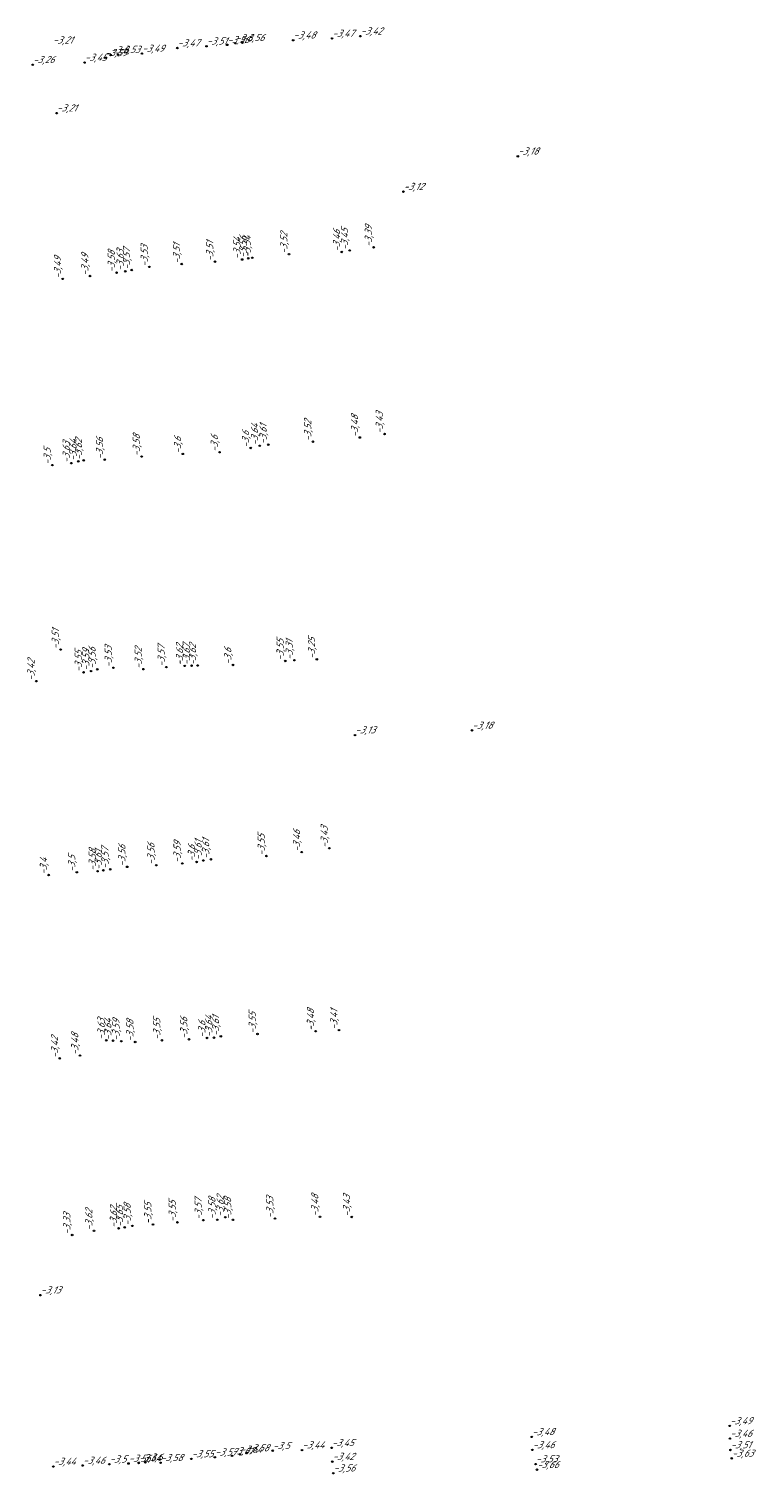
# Model space of a CAD drawing. Header units: metres. Extents: x 162343 to 162665, y 502576 to 502928.
# Tile 29 of 33: x 162568 to 162604, y 502756 to 502829. Entities that reach past the tile are written whole.
import ezdxf

# ---------------------------------------------------------------- set-up
doc = ezdxf.new("R2010")
doc.units = ezdxf.units.M
doc.header["$LTSCALE"] = 0.001
doc.layers.add('B-WE-OG-HOOGTEPUNT-T18', color=7, linetype='Continuous', lineweight=0)
doc.styles.add('Style-Arial', font='arial.ttf')

# ---------------------------------------------------------------- blocks, each defined once
blk = doc.blocks.new('hm_11')
at = {"color": 0, "linetype": 'ByBlock', "lineweight": -2}
blk.add_circle((0, 0), 0.0375, dxfattribs=at)

msp = doc.modelspace()

# ---------------------------------------------------------------- block references
at = {"layer": 'B-WE-OG-HOOGTEPUNT-T18'}
for p in [(162577.666573, 502828.030938), (162578.072238, 502828.111974), (162578.434464, 502828.136805), (162580.992064, 502828.261085), (162582.95573, 502828.351684), (162584.37862, 502828.465807), (162571.514888, 502827.374612), (162571.794579, 502827.517106), (162572.171395, 502827.537839), (162573.371808, 502827.591803), (162575.15857, 502827.867857), (162576.627036, 502827.961069), (162567.872274, 502827.025725), (162570.482904, 502827.138473), (162569.073573, 502824.586547), (162592.313051, 502822.413478), (162586.549728, 502820.630077), (162584.110754, 502793.24153), (162590.006404, 502793.479374), (162568.259802, 502765.012655), (162602.989836, 502758.423765), (162582.929925, 502757.318893), (162593.016524, 502757.871303), (162602.996155, 502757.784743), (162573.205886, 502756.555814), (162573.545662, 502756.588815), (162574.310325, 502756.565735), (162575.864597, 502756.762505), (162577.045813, 502756.846482), (162577.90809, 502756.911804), (162578.316382, 502756.989788), (162578.653753, 502757.057078), (162579.962925, 502757.174108), (162581.44011, 502757.205019), (162582.964284, 502756.624824), (162593.043939, 502757.215222), (162603.024307, 502757.213009), (162603.091605, 502756.788861), (162568.909638, 502756.375472), (162570.39196, 502756.427808), (162571.731456, 502756.491865), (162572.695882, 502756.529079), (162583.013375, 502756.038889), (162593.207507, 502756.497507), (162593.274859, 502756.217827)]:
    msp.add_blockref('hm_11', p, dxfattribs=at)
at = {"layer": 'B-WE-OG-HOOGTEPUNT-T18', "rotation": 90}
for p in [(162585.045664, 502817.825349), (162577.050332, 502817.102316), (162578.424225, 502817.21168), (162578.728707, 502817.273533), (162578.935071, 502817.297834), (162580.784765, 502817.479361), (162583.442116, 502817.592663), (162583.839858, 502817.666466), (162570.758501, 502816.377869), (162572.094279, 502816.543832), (162572.535738, 502816.617609), (162572.857587, 502816.679353), (162573.747692, 502816.838362), (162575.376306, 502816.981209), (162569.382068, 502816.233902), (162585.597618, 502808.416184), (162578.852719, 502807.714018), (162579.310403, 502807.823843), (162579.740565, 502807.876583), (162581.986678, 502808.029167), (162584.350432, 502808.240385), (162568.85999, 502806.848193), (162569.81642, 502806.945128), (162570.164374, 502807.035733), (162570.437873, 502807.085078), (162571.501856, 502807.122828), (162573.355465, 502807.280751), (162575.433766, 502807.41309), (162577.282984, 502807.496692), (162569.275307, 502797.551845), (162574.605884, 502796.666863), (162575.526028, 502796.727371), (162575.874302, 502796.738671), (162576.182264, 502796.748251), (162577.959473, 502796.775112), (162580.596911, 502796.976615), (162581.05627, 502797.01509), (162582.184507, 502797.062677), (162568.045318, 502795.959725), (162570.431855, 502796.400586), (162570.811461, 502796.46486), (162571.123094, 502796.556329), (162571.936701, 502796.63372), (162573.447226, 502796.563787), (162581.424132, 502787.343045), (162582.818288, 502787.540701), (162571.774769, 502786.47863), (162572.628038, 502786.602164), (162574.091404, 502786.683314), (162575.406818, 502786.773623), (162576.129603, 502786.846487), (162576.463701, 502786.919917), (162576.846632, 502786.9795), (162579.64457, 502787.146404), (162568.672336, 502786.189009), (162570.093713, 502786.329212), (162571.135614, 502786.379954), (162571.42881, 502786.427756), (162571.577686, 502777.860386), (162571.920484, 502777.839628), (162572.329119, 502777.813362), (162573.03245, 502777.774622), (162574.378591, 502777.856865), (162575.743551, 502777.908851), (162576.654164, 502777.975149), (162577.000254, 502777.990308), (162577.347714, 502778.055754), (162579.195215, 502778.17433), (162582.126004, 502778.314643), (162583.305117, 502778.37349), (162570.251529, 502777.08854), (162569.234386, 502776.948366), (162577.573805, 502768.942681), (162582.345128, 502768.962418), (162583.947102, 502768.954456), (162570.961198, 502768.255442), (162572.199439, 502768.381629), (162572.504608, 502768.429072), (162572.890852, 502768.50396), (162573.929855, 502768.573919), (162575.161551, 502768.680097), (162576.468272, 502768.792694), (162577.165617, 502768.8125), (162577.955089, 502768.809693), (162580.079293, 502768.874687), (162569.856452, 502768.048086)]:
    msp.add_blockref('hm_11', p, dxfattribs=at)

# ---------------------------------------------------------------- texts
at = {"layer": 'B-WE-OG-HOOGTEPUNT-T18', "char_height": 0.36, "attachment_point": 7, "style": 'Style-Arial'}
for s, insert in [('{\\fNLCS-ISO|b0|i1|c0|p34;\\Q15;\\C256;-3,42}', (162584.37862, 502828.465807)), ('{\\fNLCS-ISO|b0|i1|c0|p34;\\Q15;\\C256;-3,21}', (162568.873121, 502828.011185)), ('{\\fNLCS-ISO|b0|i1|c0|p34;\\Q15;\\C256;-3,47}', (162575.15857, 502827.867857)), ('{\\fNLCS-ISO|b0|i1|c0|p34;\\Q15;\\C256;-3,51}', (162576.627036, 502827.961069)), ('{\\fNLCS-ISO|b0|i1|c0|p34;\\Q15;\\C256;-3,56}', (162577.666573, 502828.030938)), ('{\\fNLCS-ISO|b0|i1|c0|p34;\\Q15;\\C256;-3,6}', (162578.072238, 502828.111974)), ('{\\fNLCS-ISO|b0|i1|c0|p34;\\Q15;\\C256;-3,56}', (162578.434464, 502828.136805)), ('{\\fNLCS-ISO|b0|i1|c0|p34;\\Q15;\\C256;-3,48}', (162580.992064, 502828.261085)), ('{\\fNLCS-ISO|b0|i1|c0|p34;\\Q15;\\C256;-3,47}', (162582.95573, 502828.351684)), ('{\\fNLCS-ISO|b0|i1|c0|p34;\\Q15;\\C256;-3,26}', (162567.872274, 502827.025725)), ('{\\fNLCS-ISO|b0|i1|c0|p34;\\Q15;\\C256;-3,45}', (162570.482904, 502827.138473)), ('{\\fNLCS-ISO|b0|i1|c0|p34;\\Q15;\\C256;-3,59}', (162571.514888, 502827.374612)), ('{\\fNLCS-ISO|b0|i1|c0|p34;\\Q15;\\C256;-3,6}', (162571.794579, 502827.517106)), ('{\\fNLCS-ISO|b0|i1|c0|p34;\\Q15;\\C256;-3,53}', (162572.171395, 502827.537839)), ('{\\fNLCS-ISO|b0|i1|c0|p34;\\Q15;\\C256;-3,49}', (162573.371808, 502827.591803)), ('{\\fNLCS-ISO|b0|i1|c0|p34;\\Q15;\\C256;-3,21}', (162569.073573, 502824.586547)), ('{\\fNLCS-ISO|b0|i1|c0|p34;\\Q15;\\C256;-3,18}', (162592.313051, 502822.413478)), ('{\\fNLCS-ISO|b0|i1|c0|p34;\\Q15;\\C256;-3,12}', (162586.549728, 502820.630077)), ('{\\fNLCS-ISO|b0|i1|c0|p34;\\Q15;\\C256;-3,18}', (162590.006404, 502793.479374)), ('{\\fNLCS-ISO|b0|i1|c0|p34;\\Q15;\\C256;-3,13}', (162584.110754, 502793.24153)), ('{\\fNLCS-ISO|b0|i1|c0|p34;\\Q15;\\C256;-3,13}', (162568.259802, 502765.012655)), ('{\\fNLCS-ISO|b0|i1|c0|p34;\\Q15;\\C256;-3,49}', (162602.989836, 502758.423765)), ('{\\fNLCS-ISO|b0|i1|c0|p34;\\Q15;\\C256;-3,48}', (162593.016524, 502757.871303)), ('{\\fNLCS-ISO|b0|i1|c0|p34;\\Q15;\\C256;-3,46}', (162602.996155, 502757.784743)), ('{\\fNLCS-ISO|b0|i1|c0|p34;\\Q15;\\C256;-3,64}', (162578.316382, 502756.989788)), ('{\\fNLCS-ISO|b0|i1|c0|p34;\\Q15;\\C256;-3,58}', (162578.653753, 502757.057078)), ('{\\fNLCS-ISO|b0|i1|c0|p34;\\Q15;\\C256;-3,5}', (162579.962925, 502757.174108)), ('{\\fNLCS-ISO|b0|i1|c0|p34;\\Q15;\\C256;-3,44}', (162581.44011, 502757.205019)), ('{\\fNLCS-ISO|b0|i1|c0|p34;\\Q15;\\C256;-3,45}', (162582.929925, 502757.318893)), ('{\\fNLCS-ISO|b0|i1|c0|p34;\\Q15;\\C256;-3,46}', (162593.043939, 502757.215222)), ('{\\fNLCS-ISO|b0|i1|c0|p34;\\Q15;\\C256;-3,51}', (162603.024307, 502757.213009)), ('{\\fNLCS-ISO|b0|i1|c0|p34;\\Q15;\\C256;-3,44}', (162568.909638, 502756.375472)), ('{\\fNLCS-ISO|b0|i1|c0|p34;\\Q15;\\C256;-3,46}', (162570.39196, 502756.427808)), ('{\\fNLCS-ISO|b0|i1|c0|p34;\\Q15;\\C256;-3,5}', (162571.731456, 502756.491865)), ('{\\fNLCS-ISO|b0|i1|c0|p34;\\Q15;\\C256;-3,56}', (162572.695882, 502756.529079)), ('{\\fNLCS-ISO|b0|i1|c0|p34;\\Q15;\\C256;-3,64}', (162573.205886, 502756.555814)), ('{\\fNLCS-ISO|b0|i1|c0|p34;\\Q15;\\C256;-3,6}', (162573.545662, 502756.588815)), ('{\\fNLCS-ISO|b0|i1|c0|p34;\\Q15;\\C256;-3,58}', (162574.310325, 502756.565735)), ('{\\fNLCS-ISO|b0|i1|c0|p34;\\Q15;\\C256;-3,55}', (162575.864597, 502756.762505)), ('{\\fNLCS-ISO|b0|i1|c0|p34;\\Q15;\\C256;-3,57}', (162577.045813, 502756.846482)), ('{\\fNLCS-ISO|b0|i1|c0|p34;\\Q15;\\C256;-3,61}', (162577.90809, 502756.911804)), ('{\\fNLCS-ISO|b0|i1|c0|p34;\\Q15;\\C256;-3,42}', (162582.964284, 502756.624824)), ('{\\fNLCS-ISO|b0|i1|c0|p34;\\Q15;\\C256;-3,53}', (162593.207507, 502756.497507)), ('{\\fNLCS-ISO|b0|i1|c0|p34;\\Q15;\\C256;-3,66}', (162593.274859, 502756.217827)), ('{\\fNLCS-ISO|b0|i1|c0|p34;\\Q15;\\C256;-3,63}', (162603.091605, 502756.788861)), ('{\\fNLCS-ISO|b0|i1|c0|p34;\\Q15;\\C256;-3,56}', (162583.013375, 502756.038889))]:
    msp.add_mtext(s, dxfattribs=dict(at, insert=insert))
at = {"layer": 'B-WE-OG-HOOGTEPUNT-T18', "char_height": 0.36, "attachment_point": 7, "rotation": 90, "style": 'Style-Arial'}
for s, insert in [('{\\fNLCS-ISO|b0|i1|c0|p34;\\Q15;\\C256;-3,52}', (162580.784765, 502817.479361)), ('{\\fNLCS-ISO|b0|i1|c0|p34;\\Q15;\\C256;-3,46}', (162583.442116, 502817.592663)), ('{\\fNLCS-ISO|b0|i1|c0|p34;\\Q15;\\C256;-3,45}', (162583.839858, 502817.666466)), ('{\\fNLCS-ISO|b0|i1|c0|p34;\\Q15;\\C256;-3,39}', (162585.045664, 502817.825349)), ('{\\fNLCS-ISO|b0|i1|c0|p34;\\Q15;\\C256;-3,57}', (162572.857587, 502816.679353)), ('{\\fNLCS-ISO|b0|i1|c0|p34;\\Q15;\\C256;-3,53}', (162573.747692, 502816.838362)), ('{\\fNLCS-ISO|b0|i1|c0|p34;\\Q15;\\C256;-3,51}', (162575.376306, 502816.981209)), ('{\\fNLCS-ISO|b0|i1|c0|p34;\\Q15;\\C256;-3,51}', (162577.050332, 502817.102316)), ('{\\fNLCS-ISO|b0|i1|c0|p34;\\Q15;\\C256;-3,54}', (162578.424225, 502817.21168)), ('{\\fNLCS-ISO|b0|i1|c0|p34;\\Q15;\\C256;-3,56}', (162578.728707, 502817.273533)), ('{\\fNLCS-ISO|b0|i1|c0|p34;\\Q15;\\C256;-3,54}', (162578.935071, 502817.297834)), ('{\\fNLCS-ISO|b0|i1|c0|p34;\\Q15;\\C256;-3,49}', (162569.382068, 502816.233902)), ('{\\fNLCS-ISO|b0|i1|c0|p34;\\Q15;\\C256;-3,49}', (162570.758501, 502816.377869)), ('{\\fNLCS-ISO|b0|i1|c0|p34;\\Q15;\\C256;-3,58}', (162572.094279, 502816.543832)), ('{\\fNLCS-ISO|b0|i1|c0|p34;\\Q15;\\C256;-3,63}', (162572.535738, 502816.617609)), ('{\\fNLCS-ISO|b0|i1|c0|p34;\\Q15;\\C256;-3,52}', (162581.986678, 502808.029167)), ('{\\fNLCS-ISO|b0|i1|c0|p34;\\Q15;\\C256;-3,48}', (162584.350432, 502808.240385)), ('{\\fNLCS-ISO|b0|i1|c0|p34;\\Q15;\\C256;-3,43}', (162585.597618, 502808.416184)), ('{\\fNLCS-ISO|b0|i1|c0|p34;\\Q15;\\C256;-3,58}', (162573.355465, 502807.280751)), ('{\\fNLCS-ISO|b0|i1|c0|p34;\\Q15;\\C256;-3,6}', (162577.282984, 502807.496692)), ('{\\fNLCS-ISO|b0|i1|c0|p34;\\Q15;\\C256;-3,6}', (162578.852719, 502807.714018)), ('{\\fNLCS-ISO|b0|i1|c0|p34;\\Q15;\\C256;-3,64}', (162579.310403, 502807.823843)), ('{\\fNLCS-ISO|b0|i1|c0|p34;\\Q15;\\C256;-3,61}', (162579.740565, 502807.876583)), ('{\\fNLCS-ISO|b0|i1|c0|p34;\\Q15;\\C256;-3,5}', (162568.85999, 502806.848193)), ('{\\fNLCS-ISO|b0|i1|c0|p34;\\Q15;\\C256;-3,63}', (162569.81642, 502806.945128)), ('{\\fNLCS-ISO|b0|i1|c0|p34;\\Q15;\\C256;-3,64}', (162570.164374, 502807.035733)), ('{\\fNLCS-ISO|b0|i1|c0|p34;\\Q15;\\C256;-3,62}', (162570.437873, 502807.085078)), ('{\\fNLCS-ISO|b0|i1|c0|p34;\\Q15;\\C256;-3,56}', (162571.501856, 502807.122828)), ('{\\fNLCS-ISO|b0|i1|c0|p34;\\Q15;\\C256;-3,6}', (162575.433766, 502807.41309)), ('{\\fNLCS-ISO|b0|i1|c0|p34;\\Q15;\\C256;-3,51}', (162569.275307, 502797.551845)), ('{\\fNLCS-ISO|b0|i1|c0|p34;\\Q15;\\C256;-3,55}', (162580.596911, 502796.976615)), ('{\\fNLCS-ISO|b0|i1|c0|p34;\\Q15;\\C256;-3,31}', (162581.05627, 502797.01509)), ('{\\fNLCS-ISO|b0|i1|c0|p34;\\Q15;\\C256;-3,25}', (162582.184507, 502797.062677)), ('{\\fNLCS-ISO|b0|i1|c0|p34;\\Q15;\\C256;-3,55}', (162570.431855, 502796.400586)), ('{\\fNLCS-ISO|b0|i1|c0|p34;\\Q15;\\C256;-3,59}', (162570.811461, 502796.46486)), ('{\\fNLCS-ISO|b0|i1|c0|p34;\\Q15;\\C256;-3,56}', (162571.123094, 502796.556329)), ('{\\fNLCS-ISO|b0|i1|c0|p34;\\Q15;\\C256;-3,53}', (162571.936701, 502796.63372)), ('{\\fNLCS-ISO|b0|i1|c0|p34;\\Q15;\\C256;-3,52}', (162573.447226, 502796.563787)), ('{\\fNLCS-ISO|b0|i1|c0|p34;\\Q15;\\C256;-3,57}', (162574.605884, 502796.666863)), ('{\\fNLCS-ISO|b0|i1|c0|p34;\\Q15;\\C256;-3,62}', (162575.526028, 502796.727371)), ('{\\fNLCS-ISO|b0|i1|c0|p34;\\Q15;\\C256;-3,67}', (162575.874302, 502796.738671)), ('{\\fNLCS-ISO|b0|i1|c0|p34;\\Q15;\\C256;-3,62}', (162576.182264, 502796.748251)), ('{\\fNLCS-ISO|b0|i1|c0|p34;\\Q15;\\C256;-3,6}', (162577.959473, 502796.775112)), ('{\\fNLCS-ISO|b0|i1|c0|p34;\\Q15;\\C256;-3,42}', (162568.045318, 502795.959725)), ('{\\fNLCS-ISO|b0|i1|c0|p34;\\Q15;\\C256;-3,43}', (162582.818288, 502787.540701)), ('{\\fNLCS-ISO|b0|i1|c0|p34;\\Q15;\\C256;-3,59}', (162575.406818, 502786.773623)), ('{\\fNLCS-ISO|b0|i1|c0|p34;\\Q15;\\C256;-3,61}', (162576.463701, 502786.919917)), ('{\\fNLCS-ISO|b0|i1|c0|p34;\\Q15;\\C256;-3,61}', (162576.846632, 502786.9795)), ('{\\fNLCS-ISO|b0|i1|c0|p34;\\Q15;\\C256;-3,55}', (162579.64457, 502787.146404)), ('{\\fNLCS-ISO|b0|i1|c0|p34;\\Q15;\\C256;-3,46}', (162581.424132, 502787.343045)), ('{\\fNLCS-ISO|b0|i1|c0|p34;\\Q15;\\C256;-3,5}', (162570.093713, 502786.329212)), ('{\\fNLCS-ISO|b0|i1|c0|p34;\\Q15;\\C256;-3,58}', (162571.135614, 502786.379954)), ('{\\fNLCS-ISO|b0|i1|c0|p34;\\Q15;\\C256;-3,61}', (162571.42881, 502786.427756)), ('{\\fNLCS-ISO|b0|i1|c0|p34;\\Q15;\\C256;-3,57}', (162571.774769, 502786.47863)), ('{\\fNLCS-ISO|b0|i1|c0|p34;\\Q15;\\C256;-3,56}', (162572.628038, 502786.602164)), ('{\\fNLCS-ISO|b0|i1|c0|p34;\\Q15;\\C256;-3,56}', (162574.091404, 502786.683314)), ('{\\fNLCS-ISO|b0|i1|c0|p34;\\Q15;\\C256;-3,6}', (162576.129603, 502786.846487)), ('{\\fNLCS-ISO|b0|i1|c0|p34;\\Q15;\\C256;-3,4}', (162568.672336, 502786.189009)), ('{\\fNLCS-ISO|b0|i1|c0|p34;\\Q15;\\C256;-3,55}', (162579.195215, 502778.17433)), ('{\\fNLCS-ISO|b0|i1|c0|p34;\\Q15;\\C256;-3,48}', (162582.126004, 502778.314643)), ('{\\fNLCS-ISO|b0|i1|c0|p34;\\Q15;\\C256;-3,41}', (162583.305117, 502778.37349)), ('{\\fNLCS-ISO|b0|i1|c0|p34;\\Q15;\\C256;-3,63}', (162571.577686, 502777.860386)), ('{\\fNLCS-ISO|b0|i1|c0|p34;\\Q15;\\C256;-3,64}', (162571.920484, 502777.839628)), ('{\\fNLCS-ISO|b0|i1|c0|p34;\\Q15;\\C256;-3,59}', (162572.329119, 502777.813362)), ('{\\fNLCS-ISO|b0|i1|c0|p34;\\Q15;\\C256;-3,58}', (162573.03245, 502777.774622)), ('{\\fNLCS-ISO|b0|i1|c0|p34;\\Q15;\\C256;-3,55}', (162574.378591, 502777.856865)), ('{\\fNLCS-ISO|b0|i1|c0|p34;\\Q15;\\C256;-3,56}', (162575.743551, 502777.908851)), ('{\\fNLCS-ISO|b0|i1|c0|p34;\\Q15;\\C256;-3,6}', (162576.654164, 502777.975149)), ('{\\fNLCS-ISO|b0|i1|c0|p34;\\Q15;\\C256;-3,64}', (162577.000254, 502777.990308)), ('{\\fNLCS-ISO|b0|i1|c0|p34;\\Q15;\\C256;-3,61}', (162577.347714, 502778.055754)), ('{\\fNLCS-ISO|b0|i1|c0|p34;\\Q15;\\C256;-3,42}', (162569.234386, 502776.948366)), ('{\\fNLCS-ISO|b0|i1|c0|p34;\\Q15;\\C256;-3,48}', (162570.251529, 502777.08854)), ('{\\fNLCS-ISO|b0|i1|c0|p34;\\Q15;\\C256;-3,55}', (162573.929855, 502768.573919)), ('{\\fNLCS-ISO|b0|i1|c0|p34;\\Q15;\\C256;-3,55}', (162575.161551, 502768.680097)), ('{\\fNLCS-ISO|b0|i1|c0|p34;\\Q15;\\C256;-3,57}', (162576.468272, 502768.792694)), ('{\\fNLCS-ISO|b0|i1|c0|p34;\\Q15;\\C256;-3,58}', (162577.165617, 502768.8125)), ('{\\fNLCS-ISO|b0|i1|c0|p34;\\Q15;\\C256;-3,62}', (162577.573805, 502768.942681)), ('{\\fNLCS-ISO|b0|i1|c0|p34;\\Q15;\\C256;-3,58}', (162577.955089, 502768.809693)), ('{\\fNLCS-ISO|b0|i1|c0|p34;\\Q15;\\C256;-3,53}', (162580.079293, 502768.874687)), ('{\\fNLCS-ISO|b0|i1|c0|p34;\\Q15;\\C256;-3,48}', (162582.345128, 502768.962418)), ('{\\fNLCS-ISO|b0|i1|c0|p34;\\Q15;\\C256;-3,43}', (162583.947102, 502768.954456)), ('{\\fNLCS-ISO|b0|i1|c0|p34;\\Q15;\\C256;-3,33}', (162569.856452, 502768.048086)), ('{\\fNLCS-ISO|b0|i1|c0|p34;\\Q15;\\C256;-3,62}', (162570.961198, 502768.255442)), ('{\\fNLCS-ISO|b0|i1|c0|p34;\\Q15;\\C256;-3,62}', (162572.199439, 502768.381629)), ('{\\fNLCS-ISO|b0|i1|c0|p34;\\Q15;\\C256;-3,65}', (162572.504608, 502768.429072)), ('{\\fNLCS-ISO|b0|i1|c0|p34;\\Q15;\\C256;-3,58}', (162572.890852, 502768.50396))]:
    msp.add_mtext(s, dxfattribs=dict(at, insert=insert))

doc.saveas('drawing.dxf')
